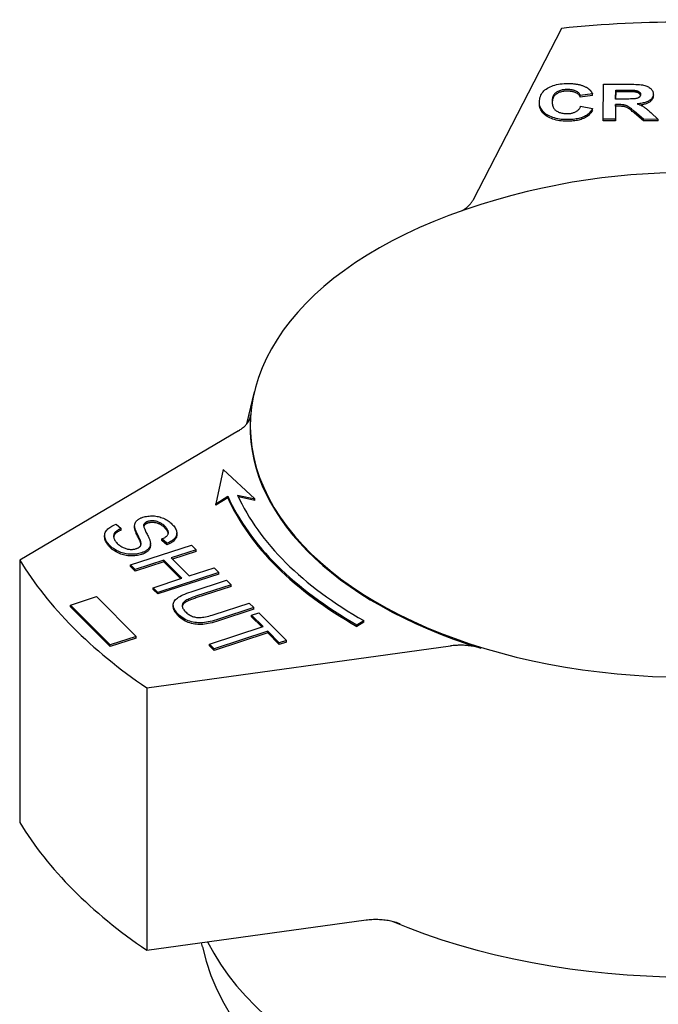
# Model space of a CAD drawing. Header units: millimetres. Extents: x 261 to 558, y -63 to 320.
# Tile 12 of 13: x 492 to 524, y 166 to 215. Entities that reach past the tile are written whole.
import ezdxf

# ---------------------------------------------------------------- set-up
doc = ezdxf.new("R2010")
doc.units = ezdxf.units.MM
doc.layers.add('Detail', color=2, linetype='Continuous')

msp = doc.modelspace()

# ---------------------------------------------------------------- linework, layer by layer
at = {"layer": 'Detail'}
for p, q in [((519.024, 214.712), (514.595, 206.121)), ((521.109, 210.178), (521.124, 211.927)), ((521.124, 211.927), (522.421, 211.924)), ((521.734, 211.186), (521.738, 211.63)), ((521.738, 211.548), (521.734, 211.186)), ((521.738, 211.63), (522.219, 211.628)), ((521.738, 211.548), (521.738, 211.63)), ((522.219, 211.546), (521.738, 211.548)), ((522.67, 211.54), (522.67, 211.622)), ((517.929, 210.956), (517.929, 211.038)), ((520.581, 211.448), (519.971, 211.365)), ((520.581, 211.366), (519.971, 211.283)), ((519.971, 211.283), (519.971, 211.365)), ((520.581, 211.366), (520.581, 211.448)), ((522.189, 211.184), (521.734, 211.186)), ((523.617, 211.351), (523.617, 211.433)), ((523.617, 211.351), (523.617, 211.348)), ((519.987, 210.825), (520.584, 210.716)), ((520.584, 210.634), (520.584, 210.716)), ((521.731, 210.907), (521.725, 210.176)), ((521.731, 210.825), (521.725, 210.094)), ((521.857, 210.907), (521.731, 210.907)), ((521.731, 210.825), (521.731, 210.907)), ((521.857, 210.825), (521.731, 210.825)), ((523.118, 210.172), (522.677, 210.555)), ((521.725, 210.176), (521.109, 210.178)), ((521.109, 210.096), (521.109, 210.178)), ((521.725, 210.094), (521.109, 210.096)), ((521.725, 210.094), (521.725, 210.176)), ((523.118, 210.09), (522.677, 210.473)), ((523.854, 210.17), (523.118, 210.172)), ((523.118, 210.09), (523.118, 210.172)), ((523.854, 210.088), (523.118, 210.09)), ((523.485, 210.513), (523.854, 210.17)), ((523.854, 210.088), (523.854, 210.17)), ((503.691, 196.553), (503.309, 194.952)), ((502.902, 194.613), (491.975, 188.144)), ((502.135, 192.676), (501.762, 190.968)), ((503.719, 191.215), (502.135, 192.676)), ((502.855, 191.399), (503.719, 191.215)), ((501.762, 190.968), (502.366, 191.338)), ((502.366, 191.256), (501.762, 190.887)), ((501.762, 190.887), (501.762, 190.968)), ((502.366, 191.256), (502.366, 191.338)), ((503.719, 191.133), (502.896, 191.309)), ((503.719, 191.133), (503.719, 191.215)), ((496.788, 189.939), (497.037, 189.731)), ((498.175, 189.84), (498.175, 189.922)), ((497.037, 189.65), (497.037, 189.731)), ((497.714, 189.775), (497.714, 189.857)), ((497.715, 189.746), (497.715, 189.828)), ((499.821, 189.41), (499.821, 189.492)), ((496.217, 189.292), (496.217, 189.374)), ((497.515, 187.906), (500.555, 188.901)), ((498.021, 188.985), (498.021, 189.067)), ((498.504, 188.896), (498.504, 188.978)), ((499.326, 188.997), (499.076, 189.208)), ((499.076, 189.126), (499.076, 189.208)), ((499.326, 188.915), (499.076, 189.126)), ((499.326, 188.915), (499.326, 188.997)), ((500.555, 188.901), (500.785, 188.67)), ((500.785, 188.67), (499.536, 188.261)), ((500.785, 188.588), (499.598, 188.199)), ((500.785, 188.588), (500.785, 188.67)), ((491.975, 188.144), (491.975, 175.037)), ((497.745, 187.675), (497.515, 187.906)), ((497.515, 187.824), (497.515, 187.906)), ((499.177, 188.143), (497.745, 187.675)), ((499.177, 188.061), (497.745, 187.593)), ((500.076, 187.24), (499.177, 188.143)), ((499.177, 188.061), (499.177, 188.143)), ((500.015, 187.22), (499.177, 188.061)), ((499.536, 188.261), (500.435, 187.357)), ((497.745, 187.593), (497.515, 187.824)), ((497.745, 187.593), (497.745, 187.675)), ((501.914, 187.535), (498.874, 186.54)), ((501.914, 187.453), (498.874, 186.458)), ((500.435, 187.357), (501.684, 187.766)), ((501.684, 187.766), (501.914, 187.535)), ((501.914, 187.453), (501.914, 187.535)), ((498.644, 186.771), (500.076, 187.24)), ((500.544, 186.572), (502.3, 187.147)), ((502.3, 187.147), (502.53, 186.916)), ((498.874, 186.54), (498.644, 186.771)), ((498.644, 186.689), (498.644, 186.771)), ((498.874, 186.458), (498.644, 186.689)), ((498.874, 186.458), (498.874, 186.54)), ((502.53, 186.916), (500.777, 186.341)), ((502.53, 186.834), (500.777, 186.259)), ((502.53, 186.834), (502.53, 186.916)), ((494.513, 185.905), (495.817, 186.33)), ((495.817, 186.33), (497.793, 184.335)), ((501.681, 185.432), (503.435, 186.007)), ((503.435, 186.007), (503.665, 185.775)), ((496.489, 183.911), (494.513, 185.905)), ((494.513, 185.824), (494.513, 185.905)), ((496.489, 183.829), (494.513, 185.824)), ((499.644, 185.827), (499.644, 185.909)), ((503.665, 185.775), (501.909, 185.2)), ((503.665, 185.693), (501.909, 185.119)), ((503.558, 185.404), (503.918, 185.522)), ((503.665, 185.693), (503.665, 185.775)), ((503.918, 185.522), (505.293, 184.14)), ((504.13, 184.83), (503.558, 185.404)), ((503.558, 185.322), (503.558, 185.404)), ((504.068, 184.81), (503.558, 185.322)), ((508.816, 184.921), (509.167, 185.126)), ((509.167, 185.044), (508.816, 184.839)), ((509.167, 185.044), (509.167, 185.126)), ((501.449, 183.952), (504.13, 184.83)), ((504.36, 184.599), (501.679, 183.721)), ((504.36, 184.517), (501.679, 183.639)), ((504.934, 184.022), (504.36, 184.599)), ((504.36, 184.517), (504.36, 184.599)), ((504.934, 183.94), (504.36, 184.517)), ((508.816, 184.839), (508.816, 184.921)), ((497.793, 184.335), (496.489, 183.911)), ((497.793, 184.254), (496.489, 183.829)), ((497.793, 184.254), (497.793, 184.335)), ((505.293, 184.14), (504.934, 184.022)), ((505.293, 184.058), (504.934, 183.94)), ((504.934, 183.94), (504.934, 184.022)), ((505.293, 184.058), (505.293, 184.14)), ((496.489, 183.829), (496.489, 183.911)), ((498.32, 181.767), (513.496, 183.861)), ((501.679, 183.721), (501.449, 183.952)), ((501.449, 183.87), (501.449, 183.952)), ((501.679, 183.639), (501.449, 183.87)), ((501.679, 183.639), (501.679, 183.721)), ((498.32, 181.767), (498.32, 168.661)), ((498.32, 168.661), (509.275, 170.173)), ((501.096, 168.833), (501.052, 169.038))]:
    msp.add_line(p, q, dxfattribs=at)
at = {"layer": 'Detail', "flags": 128}
for points in [[(517.929, 211.046), (517.933, 211.117), (517.941, 211.186), (517.956, 211.252), (517.975, 211.315), (518, 211.376), (518.031, 211.434), (518.067, 211.489), (518.108, 211.541), (518.155, 211.591), (518.207, 211.638), (518.265, 211.682), (518.328, 211.723), (518.396, 211.762), (518.467, 211.797), (518.541, 211.828), (518.619, 211.857), (518.7, 211.882), (518.785, 211.903), (518.873, 211.921), (518.964, 211.936), (519.059, 211.948), (519.158, 211.956), (519.259, 211.96), (519.365, 211.962)], [(519.332, 211.661), (519.276, 211.66), (519.222, 211.657), (519.17, 211.652), (519.12, 211.646), (519.071, 211.637), (519.024, 211.627), (518.979, 211.614), (518.936, 211.6), (518.894, 211.583), (518.854, 211.565), (518.816, 211.545), (518.78, 211.523), (518.746, 211.498), (518.715, 211.472), (518.686, 211.442), (518.661, 211.411), (518.639, 211.377), (518.619, 211.34), (518.603, 211.301), (518.589, 211.26), (518.579, 211.216), (518.571, 211.17), (518.566, 211.122), (518.564, 211.071)], [(519.332, 211.579), (519.277, 211.578), (519.225, 211.575), (519.174, 211.571), (519.125, 211.564), (519.077, 211.556), (519.031, 211.546), (518.987, 211.535), (518.944, 211.521), (518.903, 211.505), (518.864, 211.488), (518.826, 211.469), (518.791, 211.448), (518.757, 211.425), (518.725, 211.4), (518.697, 211.372), (518.671, 211.342), (518.648, 211.31), (518.628, 211.275), (518.611, 211.239), (518.596, 211.2), (518.584, 211.158), (518.575, 211.115), (518.569, 211.069), (518.565, 211.02)], [(519.971, 211.365), (519.961, 211.388), (519.95, 211.409), (519.937, 211.43), (519.923, 211.45), (519.907, 211.469), (519.889, 211.487), (519.869, 211.505), (519.848, 211.522), (519.825, 211.538), (519.801, 211.553), (519.775, 211.567), (519.747, 211.581), (519.718, 211.593), (519.688, 211.605), (519.657, 211.615), (519.625, 211.625), (519.592, 211.633), (519.558, 211.64), (519.523, 211.646), (519.486, 211.651), (519.449, 211.655), (519.411, 211.658), (519.372, 211.66), (519.332, 211.661)], [(519.971, 211.283), (519.961, 211.306), (519.95, 211.327), (519.937, 211.348), (519.923, 211.368), (519.907, 211.387), (519.889, 211.405), (519.869, 211.423), (519.848, 211.44), (519.825, 211.456), (519.801, 211.471), (519.775, 211.485), (519.747, 211.499), (519.718, 211.511), (519.688, 211.523), (519.657, 211.533), (519.625, 211.543), (519.592, 211.551), (519.558, 211.558), (519.523, 211.564), (519.486, 211.569), (519.449, 211.573), (519.411, 211.576), (519.372, 211.578), (519.332, 211.579)], [(519.365, 211.962), (519.411, 211.961), (519.456, 211.96), (519.501, 211.958), (519.545, 211.956), (519.588, 211.953), (519.631, 211.949), (519.672, 211.945), (519.713, 211.94), (519.754, 211.934), (519.793, 211.928), (519.832, 211.921), (519.87, 211.913), (519.908, 211.905), (519.945, 211.896), (519.981, 211.886), (520.016, 211.876), (520.05, 211.865), (520.084, 211.853), (520.117, 211.841), (520.15, 211.828), (520.181, 211.814), (520.212, 211.8), (520.242, 211.785), (520.272, 211.77)], [(520.272, 211.77), (520.289, 211.76), (520.306, 211.75), (520.322, 211.74), (520.338, 211.73), (520.353, 211.719), (520.368, 211.707), (520.383, 211.696), (520.398, 211.684), (520.412, 211.672), (520.426, 211.659), (520.439, 211.646), (520.452, 211.633), (520.465, 211.619), (520.477, 211.605), (520.489, 211.591), (520.501, 211.577), (520.512, 211.562), (520.523, 211.546), (520.533, 211.531), (520.544, 211.515), (520.553, 211.499), (520.563, 211.482), (520.572, 211.465), (520.581, 211.448)], [(522.219, 211.628), (522.249, 211.628), (522.279, 211.628), (522.308, 211.628), (522.335, 211.628), (522.362, 211.628), (522.387, 211.628), (522.412, 211.627), (522.435, 211.627), (522.458, 211.627), (522.479, 211.627), (522.499, 211.626), (522.519, 211.626), (522.537, 211.626), (522.554, 211.626), (522.57, 211.625), (522.586, 211.625), (522.6, 211.625), (522.613, 211.624), (522.625, 211.624), (522.636, 211.623), (522.646, 211.623), (522.655, 211.623), (522.663, 211.622), (522.67, 211.622)], [(522.67, 211.54), (522.663, 211.54), (522.655, 211.541), (522.646, 211.541), (522.636, 211.542), (522.625, 211.542), (522.613, 211.542), (522.6, 211.543), (522.586, 211.543), (522.57, 211.543), (522.554, 211.544), (522.537, 211.544), (522.519, 211.544), (522.499, 211.544), (522.479, 211.545), (522.458, 211.545), (522.435, 211.545), (522.412, 211.545), (522.387, 211.546), (522.362, 211.546), (522.335, 211.546), (522.308, 211.546), (522.279, 211.546), (522.249, 211.546), (522.219, 211.546)], [(522.421, 211.924), (522.54, 211.923), (522.65, 211.92), (522.751, 211.916), (522.844, 211.911), (522.929, 211.904), (523.005, 211.895), (523.073, 211.886), (523.132, 211.874), (523.186, 211.861), (523.237, 211.846), (523.285, 211.828), (523.331, 211.808), (523.373, 211.786), (523.413, 211.762), (523.451, 211.735), (523.485, 211.706), (523.516, 211.675), (523.543, 211.644), (523.566, 211.611), (523.584, 211.577), (523.599, 211.542), (523.609, 211.505), (523.615, 211.468), (523.617, 211.43)], [(522.67, 211.622), (522.694, 211.619), (522.717, 211.616), (522.74, 211.612), (522.761, 211.607), (522.782, 211.602), (522.802, 211.597), (522.821, 211.591), (522.838, 211.584), (522.855, 211.577), (522.871, 211.569), (522.886, 211.561), (522.9, 211.552), (522.914, 211.542), (522.925, 211.532), (522.936, 211.522), (522.946, 211.511), (522.954, 211.5), (522.962, 211.489), (522.968, 211.476), (522.973, 211.464), (522.977, 211.451), (522.98, 211.437), (522.981, 211.423), (522.982, 211.409)], [(522.977, 211.369), (522.974, 211.38), (522.969, 211.391), (522.964, 211.402), (522.958, 211.412), (522.951, 211.423), (522.944, 211.432), (522.935, 211.442), (522.926, 211.451), (522.915, 211.459), (522.904, 211.467), (522.892, 211.475), (522.879, 211.483), (522.865, 211.49), (522.851, 211.497), (522.836, 211.503), (522.821, 211.509), (522.804, 211.514), (522.787, 211.519), (522.769, 211.523), (522.751, 211.528), (522.732, 211.531), (522.712, 211.535), (522.691, 211.537), (522.67, 211.54)], [(519.312, 210.154), (519.212, 210.156), (519.116, 210.161), (519.022, 210.17), (518.931, 210.181), (518.844, 210.196), (518.759, 210.215), (518.678, 210.237), (518.599, 210.262), (518.524, 210.29), (518.451, 210.322), (518.382, 210.356), (518.315, 210.395), (518.253, 210.436), (518.196, 210.479), (518.145, 210.525), (518.099, 210.573), (518.059, 210.624), (518.024, 210.677), (517.995, 210.732), (517.971, 210.79), (517.952, 210.851), (517.939, 210.913), (517.931, 210.978), (517.929, 211.046)], [(518.564, 211.071), (518.565, 211.017), (518.569, 210.965), (518.576, 210.917), (518.586, 210.871), (518.598, 210.827), (518.614, 210.786), (518.632, 210.748), (518.654, 210.713), (518.678, 210.68), (518.705, 210.65), (518.735, 210.622), (518.768, 210.597), (518.804, 210.575), (518.841, 210.554), (518.879, 210.536), (518.92, 210.519), (518.962, 210.504), (519.006, 210.491), (519.052, 210.48), (519.1, 210.471), (519.149, 210.464), (519.2, 210.459), (519.253, 210.456), (519.307, 210.455)], [(522.982, 211.409), (522.981, 211.39), (522.977, 211.371), (522.972, 211.353), (522.965, 211.337), (522.956, 211.321), (522.946, 211.306), (522.933, 211.291), (522.918, 211.278), (522.901, 211.265), (522.883, 211.253), (522.864, 211.243), (522.843, 211.233), (522.82, 211.224), (522.796, 211.217), (522.771, 211.21), (522.744, 211.204), (522.711, 211.199), (522.668, 211.195), (522.614, 211.192), (522.55, 211.189), (522.476, 211.187), (522.391, 211.185), (522.295, 211.184), (522.189, 211.184)], [(523.617, 211.43), (523.615, 211.397), (523.61, 211.366), (523.603, 211.336), (523.593, 211.307), (523.58, 211.278), (523.565, 211.251), (523.546, 211.224), (523.525, 211.199), (523.501, 211.174), (523.475, 211.15), (523.445, 211.127), (523.413, 211.106), (523.378, 211.085), (523.34, 211.066), (523.299, 211.048), (523.256, 211.031), (523.209, 211.015), (523.16, 211.001), (523.109, 210.989), (523.054, 210.977), (522.997, 210.967), (522.937, 210.959), (522.874, 210.951), (522.808, 210.945)], [(523.617, 211.348), (523.615, 211.319), (523.612, 211.291), (523.606, 211.264), (523.598, 211.237), (523.588, 211.212), (523.575, 211.187), (523.561, 211.162), (523.544, 211.139), (523.525, 211.116), (523.503, 211.094), (523.48, 211.073), (523.454, 211.052), (523.426, 211.033), (523.396, 211.014), (523.364, 210.996), (523.329, 210.979), (523.293, 210.963), (523.254, 210.948), (523.213, 210.935), (523.169, 210.922), (523.124, 210.91), (523.076, 210.9), (523.026, 210.89), (522.974, 210.882)], [(519.312, 210.072), (519.212, 210.074), (519.116, 210.079), (519.022, 210.088), (518.931, 210.099), (518.844, 210.115), (518.759, 210.133), (518.678, 210.155), (518.599, 210.18), (518.524, 210.208), (518.451, 210.24), (518.382, 210.275), (518.315, 210.313), (518.253, 210.354), (518.196, 210.397), (518.145, 210.443), (518.099, 210.491), (518.059, 210.542), (518.024, 210.595), (517.995, 210.651), (517.971, 210.708), (517.952, 210.769), (517.939, 210.831), (517.931, 210.896), (517.929, 210.964)], [(519.307, 210.455), (519.348, 210.456), (519.388, 210.457), (519.426, 210.46), (519.464, 210.465), (519.501, 210.47), (519.537, 210.477), (519.571, 210.485), (519.605, 210.494), (519.638, 210.505), (519.67, 210.517), (519.701, 210.53), (519.731, 210.544), (519.76, 210.56), (519.788, 210.577), (519.814, 210.595), (519.839, 210.615), (519.862, 210.636), (519.884, 210.659), (519.905, 210.683), (519.924, 210.709), (519.942, 210.736), (519.958, 210.764), (519.973, 210.794), (519.987, 210.825)], [(520.584, 210.716), (520.559, 210.669), (520.532, 210.624), (520.502, 210.582), (520.47, 210.541), (520.436, 210.503), (520.399, 210.466), (520.359, 210.432), (520.317, 210.4), (520.272, 210.369), (520.225, 210.341), (520.175, 210.315), (520.123, 210.291), (520.069, 210.269), (520.011, 210.249), (519.952, 210.23), (519.89, 210.214), (519.826, 210.2), (519.76, 210.187), (519.691, 210.177), (519.62, 210.168), (519.546, 210.162), (519.471, 210.157), (519.392, 210.155), (519.312, 210.154)], [(520.584, 210.634), (520.559, 210.587), (520.532, 210.542), (520.502, 210.5), (520.47, 210.459), (520.436, 210.421), (520.399, 210.384), (520.359, 210.35), (520.317, 210.318), (520.272, 210.287), (520.225, 210.259), (520.175, 210.233), (520.123, 210.209), (520.069, 210.187), (520.011, 210.167), (519.952, 210.148), (519.89, 210.132), (519.826, 210.118), (519.76, 210.105), (519.691, 210.095), (519.62, 210.087), (519.546, 210.08), (519.471, 210.075), (519.392, 210.073), (519.312, 210.072)], [(522.677, 210.555), (522.62, 210.604), (522.567, 210.648), (522.52, 210.687), (522.477, 210.722), (522.439, 210.752), (522.405, 210.777), (522.376, 210.797), (522.352, 210.813), (522.331, 210.826), (522.308, 210.838), (522.286, 210.849), (522.263, 210.858), (522.24, 210.867), (522.216, 210.874), (522.192, 210.881), (522.168, 210.886), (522.142, 210.891), (522.112, 210.895), (522.079, 210.898), (522.042, 210.901), (522.001, 210.904), (521.957, 210.905), (521.909, 210.906), (521.857, 210.907)], [(522.677, 210.473), (522.62, 210.522), (522.567, 210.566), (522.52, 210.605), (522.477, 210.64), (522.439, 210.67), (522.405, 210.695), (522.376, 210.716), (522.352, 210.731), (522.331, 210.744), (522.308, 210.756), (522.286, 210.767), (522.263, 210.776), (522.24, 210.785), (522.216, 210.793), (522.192, 210.799), (522.168, 210.805), (522.142, 210.809), (522.112, 210.813), (522.079, 210.817), (522.042, 210.819), (522.001, 210.822), (521.957, 210.823), (521.909, 210.824), (521.857, 210.825)], [(522.808, 210.945), (522.841, 210.934), (522.873, 210.922), (522.903, 210.911), (522.933, 210.899), (522.962, 210.887), (522.99, 210.875), (523.017, 210.862), (523.043, 210.85), (523.068, 210.837), (523.092, 210.824), (523.115, 210.811), (523.137, 210.798), (523.159, 210.783), (523.183, 210.767), (523.207, 210.75), (523.233, 210.73), (523.26, 210.709), (523.289, 210.686), (523.318, 210.662), (523.349, 210.635), (523.382, 210.607), (523.415, 210.577), (523.45, 210.546), (523.485, 210.513)], [(537.338, 205.36), (536.534, 205.65), (535.741, 205.913), (534.959, 206.152), (534.185, 206.367), (533.42, 206.561), (532.664, 206.734), (531.171, 207.023), (529.701, 207.241), (528.249, 207.394), (526.807, 207.484), (525.372, 207.514), (523.936, 207.484), (522.495, 207.394), (521.042, 207.241), (519.572, 207.023), (518.08, 206.734), (517.323, 206.561), (516.558, 206.367), (515.785, 206.152), (515.002, 205.913), (514.209, 205.65), (513.405, 205.36)], [(514.044, 205.592), (514.076, 205.61), (514.107, 205.629), (514.138, 205.648), (514.167, 205.668), (514.196, 205.688), (514.224, 205.708), (514.252, 205.729), (514.279, 205.75), (514.305, 205.771), (514.33, 205.792), (514.354, 205.814), (514.378, 205.836), (514.401, 205.859), (514.423, 205.881), (514.444, 205.904), (514.464, 205.927), (514.483, 205.951), (514.502, 205.974), (514.519, 205.998), (514.536, 206.022), (514.552, 206.047), (514.567, 206.071), (514.581, 206.096), (514.595, 206.121)], [(502.902, 194.613), (502.946, 194.64), (502.988, 194.667), (503.029, 194.695), (503.069, 194.724), (503.107, 194.754), (503.143, 194.784), (503.178, 194.815), (503.212, 194.846), (503.243, 194.878), (503.274, 194.91), (503.302, 194.943), (503.329, 194.977), (503.353, 195.011), (503.377, 195.045), (503.398, 195.08), (503.417, 195.115), (503.435, 195.15), (503.45, 195.186), (503.464, 195.222), (503.476, 195.258), (503.486, 195.294), (503.494, 195.33), (503.5, 195.367), (503.504, 195.404)], [(496.5, 188.858), (496.444, 188.917), (496.394, 188.974), (496.35, 189.031), (496.313, 189.086), (496.282, 189.14), (496.257, 189.193), (496.238, 189.244), (496.225, 189.295), (496.218, 189.344), (496.218, 189.392), (496.223, 189.44), (496.234, 189.486), (496.251, 189.532), (496.274, 189.577), (496.303, 189.621), (496.337, 189.663), (496.377, 189.705), (496.422, 189.744), (496.471, 189.782), (496.525, 189.817), (496.584, 189.851), (496.647, 189.882), (496.715, 189.911), (496.788, 189.939)], [(497.715, 189.828), (497.714, 189.855), (497.715, 189.881), (497.717, 189.906), (497.721, 189.931), (497.727, 189.955), (497.734, 189.979), (497.743, 190.002), (497.754, 190.024), (497.766, 190.046), (497.78, 190.067), (497.795, 190.087), (497.813, 190.107), (497.831, 190.126), (497.852, 190.144), (497.873, 190.162), (497.896, 190.179), (497.92, 190.196), (497.946, 190.211), (497.973, 190.226), (498.002, 190.241), (498.032, 190.254), (498.063, 190.268), (498.095, 190.28), (498.13, 190.292)], [(498.13, 190.292), (498.188, 190.309), (498.248, 190.324), (498.309, 190.336), (498.372, 190.346), (498.436, 190.353), (498.501, 190.357), (498.567, 190.359), (498.635, 190.358), (498.703, 190.354), (498.771, 190.346), (498.837, 190.336), (498.903, 190.323), (498.967, 190.306), (499.031, 190.286), (499.095, 190.264), (499.157, 190.238), (499.218, 190.209), (499.276, 190.179), (499.333, 190.146), (499.387, 190.111), (499.438, 190.074), (499.488, 190.035), (499.535, 189.994), (499.58, 189.951)], [(498.175, 189.922), (498.17, 189.904), (498.168, 189.882), (498.169, 189.858), (498.173, 189.83), (498.18, 189.8), (498.189, 189.766), (498.202, 189.73), (498.217, 189.69), (498.236, 189.647), (498.257, 189.602), (498.281, 189.553), (498.308, 189.502), (498.335, 189.45), (498.36, 189.4), (498.383, 189.354), (498.404, 189.31), (498.423, 189.268), (498.44, 189.229), (498.455, 189.193), (498.468, 189.159), (498.479, 189.128), (498.487, 189.1), (498.494, 189.074), (498.498, 189.05)], [(498.378, 190.079), (498.365, 190.074), (498.352, 190.069), (498.339, 190.065), (498.327, 190.059), (498.315, 190.054), (498.304, 190.049), (498.293, 190.043), (498.282, 190.037), (498.272, 190.032), (498.263, 190.025), (498.254, 190.019), (498.245, 190.013), (498.237, 190.006), (498.229, 189.999), (498.222, 189.992), (498.215, 189.985), (498.208, 189.978), (498.202, 189.971), (498.196, 189.963), (498.191, 189.955), (498.186, 189.947), (498.182, 189.939), (498.178, 189.931), (498.175, 189.922)], [(498.378, 189.997), (498.365, 189.992), (498.352, 189.988), (498.339, 189.983), (498.327, 189.978), (498.315, 189.972), (498.304, 189.967), (498.293, 189.961), (498.282, 189.956), (498.272, 189.95), (498.263, 189.944), (498.254, 189.937), (498.245, 189.931), (498.237, 189.924), (498.229, 189.917), (498.222, 189.91), (498.215, 189.903), (498.208, 189.896), (498.202, 189.889), (498.196, 189.881), (498.191, 189.873), (498.186, 189.865), (498.182, 189.857), (498.178, 189.849), (498.175, 189.84)], [(499.235, 189.826), (499.2, 189.859), (499.165, 189.891), (499.129, 189.921), (499.094, 189.948), (499.057, 189.973), (499.021, 189.996), (498.984, 190.017), (498.947, 190.035), (498.91, 190.052), (498.872, 190.066), (498.834, 190.078), (498.796, 190.088), (498.758, 190.096), (498.721, 190.102), (498.684, 190.107), (498.647, 190.11), (498.612, 190.112), (498.576, 190.112), (498.542, 190.11), (498.508, 190.107), (498.475, 190.102), (498.442, 190.096), (498.41, 190.088), (498.378, 190.079)], [(499.235, 189.744), (499.2, 189.778), (499.165, 189.809), (499.129, 189.839), (499.094, 189.866), (499.057, 189.891), (499.021, 189.914), (498.984, 189.935), (498.947, 189.954), (498.91, 189.97), (498.872, 189.984), (498.834, 189.996), (498.796, 190.006), (498.758, 190.014), (498.721, 190.02), (498.684, 190.025), (498.647, 190.028), (498.612, 190.03), (498.576, 190.03), (498.542, 190.028), (498.508, 190.025), (498.475, 190.02), (498.442, 190.014), (498.41, 190.006), (498.378, 189.997)], [(499.58, 189.951), (499.626, 189.903), (499.667, 189.855), (499.704, 189.807), (499.735, 189.759), (499.761, 189.712), (499.783, 189.666), (499.8, 189.619), (499.812, 189.573), (499.819, 189.528), (499.821, 189.483), (499.817, 189.44), (499.808, 189.398), (499.794, 189.357), (499.774, 189.316), (499.749, 189.277), (499.719, 189.239), (499.684, 189.203), (499.645, 189.168), (499.602, 189.135), (499.554, 189.104), (499.503, 189.075), (499.448, 189.047), (499.389, 189.021), (499.326, 188.997)], [(497.037, 189.731), (496.986, 189.709), (496.938, 189.685), (496.895, 189.661), (496.855, 189.637), (496.819, 189.613), (496.787, 189.587), (496.759, 189.562), (496.734, 189.536), (496.714, 189.509), (496.697, 189.481), (496.683, 189.452), (496.674, 189.421), (496.668, 189.389), (496.666, 189.355), (496.667, 189.32), (496.672, 189.283), (496.681, 189.246), (496.694, 189.209), (496.71, 189.172), (496.73, 189.135), (496.754, 189.098), (496.782, 189.06), (496.813, 189.023), (496.849, 188.986)], [(497.037, 189.65), (497.009, 189.637), (496.982, 189.625), (496.956, 189.612), (496.932, 189.6), (496.908, 189.587), (496.885, 189.574), (496.864, 189.561), (496.844, 189.548), (496.824, 189.535), (496.806, 189.521), (496.789, 189.508), (496.773, 189.494), (496.759, 189.48), (496.745, 189.466), (496.733, 189.452), (496.721, 189.438), (496.711, 189.424), (496.702, 189.408), (496.693, 189.393), (496.686, 189.377), (496.68, 189.361), (496.675, 189.344), (496.671, 189.327), (496.668, 189.31)], [(497.715, 189.746), (497.715, 189.748), (497.715, 189.749), (497.715, 189.75), (497.715, 189.751), (497.715, 189.752), (497.715, 189.754), (497.715, 189.755), (497.715, 189.756), (497.715, 189.757), (497.715, 189.759), (497.714, 189.76), (497.714, 189.761), (497.714, 189.762), (497.714, 189.763), (497.714, 189.765), (497.714, 189.766), (497.714, 189.767), (497.714, 189.768), (497.714, 189.769), (497.714, 189.771), (497.714, 189.772), (497.714, 189.773), (497.714, 189.774), (497.714, 189.775)], [(498.021, 189.067), (498.017, 189.083), (498.011, 189.101), (498.003, 189.122), (497.994, 189.145), (497.983, 189.172), (497.97, 189.2), (497.956, 189.232), (497.94, 189.266), (497.923, 189.302), (497.904, 189.341), (497.883, 189.383), (497.861, 189.427), (497.838, 189.472), (497.818, 189.515), (497.799, 189.555), (497.783, 189.594), (497.768, 189.63), (497.755, 189.665), (497.743, 189.697), (497.734, 189.727), (497.727, 189.756), (497.721, 189.782), (497.717, 189.806), (497.715, 189.828)], [(498.021, 188.985), (498.017, 189.001), (498.011, 189.019), (498.003, 189.04), (497.994, 189.063), (497.983, 189.09), (497.97, 189.118), (497.956, 189.15), (497.94, 189.184), (497.923, 189.22), (497.904, 189.259), (497.883, 189.301), (497.861, 189.346), (497.838, 189.39), (497.818, 189.433), (497.799, 189.473), (497.783, 189.512), (497.768, 189.548), (497.755, 189.583), (497.743, 189.615), (497.734, 189.646), (497.727, 189.674), (497.721, 189.7), (497.717, 189.724), (497.715, 189.746)], [(498.175, 189.84), (498.174, 189.84), (498.174, 189.84), (498.174, 189.84), (498.174, 189.839), (498.174, 189.839), (498.174, 189.839), (498.174, 189.838), (498.174, 189.838), (498.174, 189.838), (498.174, 189.838), (498.173, 189.837), (498.173, 189.837), (498.173, 189.837), (498.173, 189.836), (498.173, 189.836), (498.173, 189.836), (498.173, 189.836), (498.173, 189.835), (498.173, 189.835), (498.173, 189.835), (498.173, 189.834), (498.173, 189.834), (498.172, 189.834), (498.172, 189.834)], [(499.076, 189.208), (499.12, 189.227), (499.16, 189.246), (499.198, 189.266), (499.232, 189.287), (499.263, 189.308), (499.291, 189.33), (499.316, 189.352), (499.338, 189.375), (499.356, 189.398), (499.371, 189.422), (499.383, 189.447), (499.392, 189.472), (499.398, 189.497), (499.4, 189.524), (499.399, 189.551), (499.394, 189.579), (499.386, 189.607), (499.375, 189.636), (499.36, 189.666), (499.342, 189.696), (499.32, 189.728), (499.295, 189.76), (499.267, 189.792), (499.235, 189.826)], [(499.396, 189.488), (499.394, 189.497), (499.392, 189.507), (499.389, 189.517), (499.386, 189.527), (499.382, 189.537), (499.378, 189.547), (499.374, 189.557), (499.369, 189.568), (499.363, 189.578), (499.358, 189.588), (499.352, 189.599), (499.345, 189.61), (499.338, 189.62), (499.331, 189.631), (499.323, 189.642), (499.315, 189.653), (499.307, 189.664), (499.298, 189.675), (499.288, 189.686), (499.278, 189.698), (499.268, 189.709), (499.258, 189.72), (499.247, 189.732), (499.235, 189.744)], [(499.821, 189.41), (499.82, 189.384), (499.817, 189.358), (499.812, 189.333), (499.806, 189.309), (499.798, 189.284), (499.787, 189.26), (499.775, 189.237), (499.761, 189.213), (499.745, 189.191), (499.728, 189.168), (499.708, 189.146), (499.687, 189.124), (499.665, 189.104), (499.641, 189.083), (499.616, 189.064), (499.589, 189.045), (499.561, 189.026), (499.532, 189.009), (499.501, 188.991), (499.469, 188.975), (499.435, 188.959), (499.4, 188.944), (499.363, 188.929), (499.326, 188.915)], [(496.5, 188.776), (496.477, 188.8), (496.455, 188.823), (496.433, 188.847), (496.413, 188.87), (496.394, 188.893), (496.376, 188.915), (496.358, 188.938), (496.342, 188.96), (496.327, 188.983), (496.313, 189.005), (496.299, 189.026), (496.287, 189.048), (496.276, 189.069), (496.266, 189.09), (496.256, 189.111), (496.248, 189.132), (496.241, 189.153), (496.234, 189.173), (496.229, 189.194), (496.225, 189.214), (496.222, 189.233), (496.219, 189.253), (496.218, 189.273), (496.217, 189.292)], [(496.849, 188.986), (496.882, 188.954), (496.916, 188.924), (496.952, 188.895), (496.989, 188.868), (497.027, 188.842), (497.067, 188.818), (497.107, 188.796), (497.149, 188.775), (497.191, 188.756), (497.234, 188.74), (497.276, 188.725), (497.318, 188.713), (497.36, 188.703), (497.403, 188.695), (497.445, 188.689), (497.487, 188.686), (497.528, 188.684), (497.569, 188.684), (497.609, 188.686), (497.648, 188.69), (497.687, 188.695), (497.724, 188.702), (497.761, 188.711), (497.796, 188.722)], [(497.796, 188.722), (497.82, 188.73), (497.842, 188.739), (497.863, 188.748), (497.883, 188.757), (497.901, 188.767), (497.919, 188.778), (497.935, 188.789), (497.95, 188.8), (497.965, 188.812), (497.977, 188.825), (497.989, 188.838), (498, 188.851), (498.009, 188.865), (498.017, 188.88), (498.023, 188.895), (498.028, 188.912), (498.032, 188.928), (498.035, 188.946), (498.036, 188.964), (498.036, 188.983), (498.034, 189.003), (498.031, 189.024), (498.027, 189.045), (498.021, 189.067)], [(498.033, 188.931), (498.033, 188.934), (498.032, 188.936), (498.032, 188.938), (498.032, 188.94), (498.031, 188.942), (498.031, 188.944), (498.03, 188.947), (498.03, 188.949), (498.03, 188.951), (498.029, 188.953), (498.029, 188.955), (498.028, 188.958), (498.028, 188.96), (498.027, 188.962), (498.027, 188.964), (498.026, 188.967), (498.026, 188.969), (498.025, 188.971), (498.024, 188.973), (498.024, 188.976), (498.023, 188.978), (498.023, 188.98), (498.022, 188.983), (498.021, 188.985)], [(498.498, 189.05), (498.502, 189.019), (498.504, 188.988), (498.503, 188.958), (498.501, 188.929), (498.497, 188.901), (498.49, 188.873), (498.482, 188.847), (498.472, 188.821), (498.46, 188.795), (498.445, 188.771), (498.429, 188.748), (498.411, 188.725), (498.391, 188.703), (498.369, 188.682), (498.345, 188.661), (498.32, 188.642), (498.292, 188.623), (498.263, 188.605), (498.232, 188.587), (498.2, 188.571), (498.166, 188.555), (498.129, 188.539), (498.092, 188.525), (498.052, 188.511)], [(498.504, 188.896), (498.503, 188.869), (498.501, 188.843), (498.497, 188.818), (498.491, 188.793), (498.484, 188.769), (498.475, 188.745), (498.464, 188.722), (498.452, 188.7), (498.438, 188.678), (498.423, 188.657), (498.406, 188.637), (498.387, 188.617), (498.367, 188.598), (498.346, 188.58), (498.323, 188.562), (498.298, 188.545), (498.273, 188.528), (498.245, 188.512), (498.217, 188.497), (498.187, 188.482), (498.155, 188.468), (498.122, 188.455), (498.088, 188.442), (498.052, 188.43)], [(498.052, 188.511), (497.99, 188.493), (497.927, 188.477), (497.862, 188.464), (497.796, 188.454), (497.728, 188.447), (497.659, 188.442), (497.588, 188.44), (497.515, 188.441), (497.442, 188.445), (497.37, 188.452), (497.298, 188.463), (497.228, 188.476), (497.158, 188.493), (497.089, 188.512), (497.021, 188.535), (496.953, 188.561), (496.888, 188.59), (496.824, 188.621), (496.764, 188.655), (496.706, 188.691), (496.651, 188.729), (496.598, 188.77), (496.548, 188.813), (496.5, 188.858)], [(498.052, 188.43), (497.99, 188.411), (497.927, 188.395), (497.862, 188.382), (497.796, 188.372), (497.728, 188.365), (497.659, 188.36), (497.588, 188.358), (497.515, 188.359), (497.442, 188.363), (497.37, 188.371), (497.298, 188.381), (497.228, 188.394), (497.158, 188.411), (497.089, 188.431), (497.021, 188.453), (496.953, 188.479), (496.888, 188.508), (496.824, 188.539), (496.764, 188.573), (496.706, 188.609), (496.651, 188.647), (496.598, 188.688), (496.548, 188.731), (496.5, 188.776)], [(499.896, 185.445), (499.839, 185.506), (499.789, 185.565), (499.747, 185.623), (499.711, 185.68), (499.684, 185.735), (499.663, 185.789), (499.65, 185.842), (499.644, 185.894), (499.646, 185.944), (499.654, 185.993), (499.669, 186.041), (499.691, 186.087), (499.72, 186.131), (499.756, 186.174), (499.799, 186.216), (499.849, 186.256), (499.907, 186.296), (499.972, 186.335), (500.047, 186.375), (500.129, 186.414), (500.22, 186.454), (500.32, 186.493), (500.428, 186.532), (500.544, 186.572)], [(500.777, 186.341), (500.682, 186.31), (500.595, 186.279), (500.516, 186.248), (500.445, 186.219), (500.381, 186.19), (500.325, 186.162), (500.277, 186.135), (500.237, 186.109), (500.202, 186.083), (500.173, 186.055), (500.148, 186.027), (500.127, 185.998), (500.111, 185.967), (500.1, 185.936), (500.093, 185.903), (500.091, 185.869), (500.094, 185.835), (500.101, 185.801), (500.112, 185.765), (500.129, 185.73), (500.15, 185.694), (500.175, 185.658), (500.205, 185.621), (500.24, 185.584)], [(500.777, 186.259), (500.717, 186.24), (500.661, 186.22), (500.608, 186.201), (500.558, 186.183), (500.51, 186.164), (500.466, 186.146), (500.424, 186.128), (500.386, 186.111), (500.35, 186.093), (500.317, 186.076), (500.288, 186.06), (500.261, 186.043), (500.237, 186.027), (500.215, 186.011), (500.195, 185.995), (500.177, 185.978), (500.161, 185.961), (500.146, 185.943), (500.133, 185.925), (500.122, 185.907), (500.113, 185.888), (500.105, 185.869), (500.099, 185.849), (500.095, 185.829)], [(499.896, 185.363), (499.875, 185.384), (499.856, 185.405), (499.837, 185.426), (499.819, 185.447), (499.802, 185.467), (499.786, 185.487), (499.77, 185.508), (499.756, 185.528), (499.742, 185.547), (499.73, 185.567), (499.718, 185.587), (499.707, 185.606), (499.697, 185.625), (499.688, 185.645), (499.679, 185.663), (499.672, 185.682), (499.665, 185.701), (499.66, 185.719), (499.655, 185.738), (499.651, 185.756), (499.648, 185.774), (499.646, 185.792), (499.644, 185.81), (499.644, 185.827)], [(501.909, 185.2), (501.796, 185.165), (501.688, 185.133), (501.583, 185.105), (501.483, 185.081), (501.387, 185.06), (501.295, 185.043), (501.206, 185.031), (501.123, 185.021), (501.041, 185.016), (500.959, 185.015), (500.877, 185.018), (500.796, 185.025), (500.714, 185.036), (500.633, 185.051), (500.552, 185.07), (500.471, 185.093), (500.391, 185.12), (500.314, 185.152), (500.238, 185.189), (500.165, 185.231), (500.095, 185.277), (500.026, 185.329), (499.96, 185.385), (499.896, 185.445)], [(500.24, 185.584), (500.282, 185.543), (500.326, 185.506), (500.37, 185.471), (500.415, 185.439), (500.46, 185.409), (500.507, 185.383), (500.554, 185.36), (500.602, 185.34), (500.651, 185.323), (500.7, 185.308), (500.751, 185.297), (500.802, 185.288), (500.855, 185.283), (500.912, 185.28), (500.973, 185.281), (501.037, 185.285), (501.105, 185.293), (501.176, 185.303), (501.251, 185.317), (501.33, 185.333), (501.412, 185.353), (501.498, 185.377), (501.588, 185.403), (501.681, 185.432)], [(501.909, 185.119), (501.796, 185.083), (501.688, 185.051), (501.583, 185.023), (501.483, 184.999), (501.387, 184.978), (501.295, 184.961), (501.206, 184.949), (501.123, 184.939), (501.041, 184.934), (500.959, 184.933), (500.877, 184.936), (500.796, 184.943), (500.714, 184.954), (500.633, 184.969), (500.552, 184.988), (500.471, 185.011), (500.391, 185.038), (500.314, 185.07), (500.238, 185.107), (500.165, 185.149), (500.095, 185.195), (500.026, 185.247), (499.96, 185.303), (499.896, 185.363)], [(515.001, 183.753), (514.944, 183.77), (514.885, 183.786), (514.826, 183.801), (514.766, 183.815), (514.706, 183.827), (514.645, 183.839), (514.583, 183.85), (514.521, 183.859), (514.458, 183.868), (514.394, 183.875), (514.331, 183.881), (514.266, 183.887), (514.202, 183.891), (514.138, 183.893), (514.073, 183.895), (514.008, 183.896), (513.944, 183.895), (513.879, 183.894), (513.815, 183.891), (513.751, 183.887), (513.687, 183.883), (513.623, 183.877), (513.559, 183.87), (513.496, 183.861)], [(509.275, 170.173), (509.348, 170.182), (509.42, 170.19), (509.493, 170.196), (509.567, 170.201), (509.641, 170.204), (509.714, 170.206), (509.788, 170.206), (509.862, 170.205), (509.936, 170.203), (510.01, 170.199), (510.083, 170.193), (510.156, 170.186), (510.229, 170.178), (510.301, 170.168), (510.372, 170.157), (510.443, 170.144), (510.513, 170.13), (510.581, 170.114), (510.649, 170.097), (510.716, 170.078), (510.781, 170.058), (510.846, 170.037), (510.908, 170.015), (510.97, 169.991)], [(501.096, 168.833), (501.282, 168.11), (501.523, 167.399), (501.817, 166.702), (502.161, 166.02), (502.554, 165.355)]]:
    msp.add_lwpolyline(points, dxfattribs=at)
at = {"layer": 'Detail'}
for centre, major_axis, start_param, end_param in [((525.253, 194.812), (-35.25, 0), 4.524874, 4.89002), ((525.372, 194.852), (-21.883, 0), 5.290973, 10.41699), ((525.372, 194.811), (-21.892, 0), 6.235997, 7.360484), ((525.841, 194.826), (-23.75, 0), 0.254287, 0.792498), ((525.841, 194.826), (-24.25, 0), 0.253494, 0.792498), ((525.841, 194.744), (-24.25, 0), 0.253494, 0.792498), ((525.253, 194.812), (-35.25, 0), 0.336084, 0.70123), ((525.253, 181.705), (-35.25, 0), 0.336084, 0.70123), ((525.372, 181.663), (25, 0), 4.076431, 5.335711), ((525.372, 173.062), (-25, 0), 0.281431, 2.846583)]:
    msp.add_ellipse(centre, major_axis=major_axis, ratio=0.573576, start_param=start_param, end_param=end_param, dxfattribs=at)

doc.saveas('drawing.dxf')
